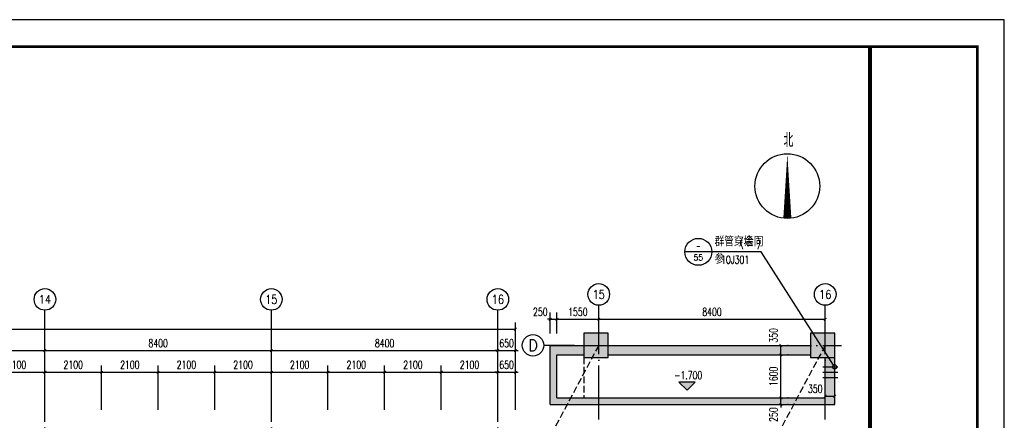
# Model space of a CAD drawing. Extents: x 797781 to 1255204, y 21234 to 1024248.
# Tile 222 of 256: x 971173 to 1007693, y 207895 to 222755. Entities that reach past the tile are written whole.
import ezdxf
from ezdxf.enums import TextEntityAlignment as Align

# ---------------------------------------------------------------- set-up
doc = ezdxf.new("R2010")
doc.units = 0
doc.header["$LTSCALE"] = 1000
doc.header["$MEASUREMENT"] = 0
doc.linetypes.add('230303生产综合楼-平面图_t8$0$__DASH', pattern=[0.35, 0.25, -0.1])
doc.linetypes.add('230303生产综合楼-平面图_t8$0$DOTE', pattern=[2.42, 2, -0.2, 0.02, -0.2])
for name, color, linetype in [('230303生产综合楼-平面图_t8$0$AXIS', 3, 'Continuous'), ('230303生产综合楼-平面图_t8$0$AXIS_TEXT', 7, 'Continuous'), ('230303生产综合楼-平面图_t8$0$COLUMN', 40, 'Continuous'), ('230303生产综合楼-平面图_t8$0$DIM_ELEV', 3, 'Continuous'), ('230303生产综合楼-平面图_t8$0$DIM_IDEN', 3, 'Continuous'), ('230303生产综合楼-平面图_t8$0$DIM_SYMB', 3, 'Continuous'), ('230303生产综合楼-平面图_t8$0$DOTE', 1, '230303生产综合楼-平面图_t8$0$DOTE'), ('230303生产综合楼-平面图_t8$0$PUB_DIM', 3, 'Continuous'), ('230303生产综合楼-平面图_t8$0$PUB_HATCH', 8, 'Continuous'), ('230303生产综合楼-平面图_t8$0$PUB_TEXT', 7, 'Continuous'), ('230303生产综合楼-平面图_t8$0$PUB_TITLE', 4, 'Continuous'), ('230303生产综合楼-平面图_t8$0$WALL', 40, 'Continuous'), ('AXIS_TEXT', 7, 'Continuous'), ('PUB_HATCH', 8, 'Continuous'), ('PUB_TEXT', 7, 'Continuous'), ('电气提建筑', 1, 'Continuous')]:
    doc.layers.add(name, color=color, linetype=linetype)
doc.layers.add('230303生产综合楼-平面图_t8$0$图框', color=4, linetype='Continuous', lineweight=35)
doc.styles.add('230303生产综合楼-平面图_t8$0$_TCH_AXIS', font='COMPLEX', dxfattribs={"bigfont": 'GBCBIG'})
doc.styles.add('230303生产综合楼-平面图_t8$0$_TCH_DIM', font='SIMPLEX', dxfattribs={"bigfont": 'GBCBIG'})
doc.styles.add('230303生产综合楼-平面图_T8$0$_TCH_DIM_T3', font='SIMPLEX', dxfattribs={"width": 0.705882, "bigfont": 'GBCBIG'})
doc.styles.add('230303生产综合楼-平面图_t8$0$_TCH_LABEL', font='COMPLEX', dxfattribs={"bigfont": 'GBCBIG'})
doc.styles.add('COMPLEX', font='COMPLEX')
doc.dimstyles.new('230303生产综合楼-平面图_T8$0$_TCH_ARCH&&100', dxfattribs={"dimtxt": 297.5, "dimasz": 100, "dimexe": 250, "dimexo": 300, "dimgap": 126.25, "dimtad": 1, "dimdec": 0, "dimzin": 0, "dimdsep": 46, "dimtxsty": '230303生产综合楼-平面图_T8$0$_TCH_DIM_T3', "dimblk": '230303生产综合楼-平面图_t8$0$_ArchTick', "dimcen": 0.09, "dimclrt": 7, "dimazin": 2, "dimtfac": 1, "dimtdec": 0, "dimtix": 1, "dimtmove": 2, "dimatfit": 3, "dimfxl": 1, "dimtolj": 1, "dimtzin": 0, "dimarcsym": 0})

# ---------------------------------------------------------------- blocks, each defined once
blk = doc.blocks.new('230303生产综合楼-平面图_t8$0$_ArchTick')
at = {"color": 0, "linetype": 'ByBlock', "const_width": 0.3}
blk.add_lwpolyline([(-0.5, -0.5), (0.5, 0.5)], dxfattribs=at)
blk = doc.blocks.new('*D1158')
at = {"layer": '230303生产综合楼-平面图_t8$0$PUB_DIM', "color": 0, "lineweight": -2, "transparency": 16777216}
for p, q in [((990851, 211112), (990851, 211892)), ((991101, 211112), (991101, 211892)), ((990851, 211642), (990751, 211642)), ((990851, 211642), (991101, 211642)), ((991101, 211642), (991201, 211642))]:
    blk.add_line(p, q, dxfattribs=at)
at = {"layer": 'Defpoints', "color": 0, "transparency": 16777216}
for p in [(991101, 211642), (990851, 210812), (991101, 210812)]:
    blk.add_point(p, dxfattribs=at)
at = {"layer": '230303生产综合楼-平面图_t8$0$PUB_DIM', "color": 0, "lineweight": -2, "transparency": 16777216, "xscale": 100, "yscale": 100, "zscale": 100}
blk.add_blockref('230303生产综合楼-平面图_t8$0$_ArchTick', (990851, 211642), dxfattribs=at)
at = {"layer": '230303生产综合楼-平面图_t8$0$PUB_DIM', "color": 0, "lineweight": -2, "transparency": 16777216, "xscale": 100, "yscale": 100, "zscale": 100, "rotation": 180}
blk.add_blockref('230303生产综合楼-平面图_t8$0$_ArchTick', (991101, 211642), dxfattribs=at)
at = {"layer": '230303生产综合楼-平面图_t8$0$PUB_DIM', "color": 7, "transparency": 16777216, "insert": (990483, 211917), "char_height": 297.5, "attachment_point": 5, "style": '230303生产综合楼-平面图_T8$0$_TCH_DIM_T3'}
blk.add_mtext('\\A1;250', dxfattribs=at)
blk = doc.blocks.new('*D1159')
at = {"layer": '230303生产综合楼-平面图_t8$0$PUB_DIM', "color": 0, "lineweight": -2, "transparency": 16777216}
for p, q in [((991101, 211112), (991101, 211892)), ((992651, 211112), (992651, 211892)), ((991101, 211642), (992651, 211642))]:
    blk.add_line(p, q, dxfattribs=at)
at = {"layer": 'Defpoints', "color": 0, "transparency": 16777216}
for p in [(992651, 211642), (991101, 210812), (992651, 210812)]:
    blk.add_point(p, dxfattribs=at)
at = {"layer": '230303生产综合楼-平面图_t8$0$PUB_DIM', "color": 0, "lineweight": -2, "transparency": 16777216, "xscale": 100, "yscale": 100, "zscale": 100, "rotation": 180}
blk.add_blockref('230303生产综合楼-平面图_t8$0$_ArchTick', (991101, 211642), dxfattribs=at)
at = {"layer": '230303生产综合楼-平面图_t8$0$PUB_DIM', "color": 0, "lineweight": -2, "transparency": 16777216, "xscale": 100, "yscale": 100, "zscale": 100}
blk.add_blockref('230303生产综合楼-平面图_t8$0$_ArchTick', (992651, 211642), dxfattribs=at)
at = {"layer": '230303生产综合楼-平面图_t8$0$PUB_DIM', "color": 7, "transparency": 16777216, "insert": (991876, 211917), "char_height": 297.5, "attachment_point": 5, "style": '230303生产综合楼-平面图_T8$0$_TCH_DIM_T3'}
blk.add_mtext('\\A1;1550', dxfattribs=at)
blk = doc.blocks.new('*D1160')
at = {"layer": '230303生产综合楼-平面图_t8$0$PUB_DIM', "color": 0, "lineweight": -2, "transparency": 16777216}
for p, q in [((992651, 211112), (992651, 211892)), ((1001051, 211112), (1001051, 211892)), ((992651, 211642), (1001051, 211642))]:
    blk.add_line(p, q, dxfattribs=at)
at = {"layer": 'Defpoints', "color": 0, "transparency": 16777216}
for p in [(1001051, 211642), (992651, 210812), (1001051, 210812)]:
    blk.add_point(p, dxfattribs=at)
at = {"layer": '230303生产综合楼-平面图_t8$0$PUB_DIM', "color": 0, "lineweight": -2, "transparency": 16777216, "xscale": 100, "yscale": 100, "zscale": 100, "rotation": 180}
blk.add_blockref('230303生产综合楼-平面图_t8$0$_ArchTick', (992651, 211642), dxfattribs=at)
at = {"layer": '230303生产综合楼-平面图_t8$0$PUB_DIM', "color": 0, "lineweight": -2, "transparency": 16777216, "xscale": 100, "yscale": 100, "zscale": 100}
blk.add_blockref('230303生产综合楼-平面图_t8$0$_ArchTick', (1001051, 211642), dxfattribs=at)
at = {"layer": '230303生产综合楼-平面图_t8$0$PUB_DIM', "color": 7, "transparency": 16777216, "insert": (996851, 211917), "char_height": 297.5, "attachment_point": 5, "style": '230303生产综合楼-平面图_T8$0$_TCH_DIM_T3'}
blk.add_mtext('\\A1;8400', dxfattribs=at)
blk = doc.blocks.new('_AXISO')
blk.add_circle((0, 0), 0.5)
at = {"layer": 'AXIS_TEXT', "style": 'COMPLEX', "width": 1.041667}
blk.add_attdef('A', text='', height=0.56, dxfattribs=at).set_placement((-0.25, -0.28), (0.25, -0.28), align=Align.FIT)
blk = doc.blocks.new('*D1344')
at = {"layer": '230303生产综合楼-平面图_t8$0$PUB_DIM', "color": 0, "lineweight": -2, "transparency": 16777216}
for p, q in [((1001051, 208790), (1001401, 208790)), ((1001051, 208532), (1001051, 208540)), ((1001401, 208532), (1001401, 208540))]:
    blk.add_line(p, q, dxfattribs=at)
at = {"layer": 'Defpoints', "color": 0, "transparency": 16777216}
for p in [(1001051, 208832), (1001401, 208832), (1001401, 208790)]:
    blk.add_point(p, dxfattribs=at)
at = {"layer": '230303生产综合楼-平面图_t8$0$PUB_DIM', "color": 0, "lineweight": -2, "transparency": 16777216, "xscale": 100, "yscale": 100, "zscale": 100, "rotation": 180}
blk.add_blockref('230303生产综合楼-平面图_t8$0$_ArchTick', (1001051, 208790), dxfattribs=at)
at = {"layer": '230303生产综合楼-平面图_t8$0$PUB_DIM', "color": 0, "lineweight": -2, "transparency": 16777216, "xscale": 100, "yscale": 100, "zscale": 100}
blk.add_blockref('230303生产综合楼-平面图_t8$0$_ArchTick', (1001401, 208790), dxfattribs=at)
at = {"layer": '230303生产综合楼-平面图_t8$0$PUB_DIM', "color": 7, "transparency": 16777216, "insert": (1000681, 209065), "char_height": 297.5, "attachment_point": 5, "style": '230303生产综合楼-平面图_T8$0$_TCH_DIM_T3'}
blk.add_mtext('\\A1;350', dxfattribs=at)
blk = doc.blocks.new('*D1345')
at = {"layer": '230303生产综合楼-平面图_t8$0$PUB_DIM', "color": 0, "lineweight": -2, "transparency": 16777216}
for p, q in [((999404, 208726), (999404, 208826)), ((999404, 208476), (999404, 208726)), ((999681, 208726), (999654, 208726)), ((999404, 208476), (999404, 208376)), ((999681, 208476), (999654, 208476))]:
    blk.add_line(p, q, dxfattribs=at)
at = {"layer": 'Defpoints', "color": 0, "transparency": 16777216}
for p in [(999381, 208726), (999404, 208726), (999381, 208476)]:
    blk.add_point(p, dxfattribs=at)
at = {"layer": '230303生产综合楼-平面图_t8$0$PUB_DIM', "color": 0, "lineweight": -2, "transparency": 16777216, "xscale": 100, "yscale": 100, "zscale": 100}
for p, rotation in [((999404, 208726), 270), ((999404, 208476), 90)]:
    blk.add_blockref('230303生产综合楼-平面图_t8$0$_ArchTick', p, dxfattribs=dict(at, rotation=rotation))
at = {"layer": '230303生产综合楼-平面图_t8$0$PUB_DIM', "color": 7, "transparency": 16777216, "insert": (999129, 208106), "char_height": 297.5, "attachment_point": 5, "rotation": 90, "style": '230303生产综合楼-平面图_T8$0$_TCH_DIM_T3'}
blk.add_mtext('\\A1;250', dxfattribs=at)
blk = doc.blocks.new('*D1346')
at = {"layer": '230303生产综合楼-平面图_t8$0$PUB_DIM', "color": 0, "lineweight": -2, "transparency": 16777216}
for p, q in [((999404, 208726), (999404, 210326)), ((999681, 210326), (999654, 210326)), ((999681, 208726), (999654, 208726))]:
    blk.add_line(p, q, dxfattribs=at)
at = {"layer": 'Defpoints', "color": 0, "transparency": 16777216}
for p in [(999381, 210326), (999404, 210326), (999381, 208726)]:
    blk.add_point(p, dxfattribs=at)
at = {"layer": '230303生产综合楼-平面图_t8$0$PUB_DIM', "color": 0, "lineweight": -2, "transparency": 16777216, "xscale": 100, "yscale": 100, "zscale": 100}
for p, rotation in [((999404, 210326), 90), ((999404, 208726), 270)]:
    blk.add_blockref('230303生产综合楼-平面图_t8$0$_ArchTick', p, dxfattribs=dict(at, rotation=rotation))
at = {"layer": '230303生产综合楼-平面图_t8$0$PUB_DIM', "color": 7, "transparency": 16777216, "insert": (999129, 209526), "char_height": 297.5, "attachment_point": 5, "rotation": 90, "style": '230303生产综合楼-平面图_T8$0$_TCH_DIM_T3'}
blk.add_mtext('\\A1;1600', dxfattribs=at)
blk = doc.blocks.new('*D1347')
at = {"layer": '230303生产综合楼-平面图_t8$0$PUB_DIM', "color": 0, "lineweight": -2, "transparency": 16777216}
for p, q in [((999404, 210326), (999404, 210676)), ((999681, 210676), (999654, 210676)), ((999681, 210326), (999654, 210326))]:
    blk.add_line(p, q, dxfattribs=at)
at = {"layer": 'Defpoints', "color": 0, "transparency": 16777216}
for p in [(999381, 210676), (999404, 210676), (999381, 210326)]:
    blk.add_point(p, dxfattribs=at)
at = {"layer": '230303生产综合楼-平面图_t8$0$PUB_DIM', "color": 0, "lineweight": -2, "transparency": 16777216, "xscale": 100, "yscale": 100, "zscale": 100}
for p, rotation in [((999404, 210676), 90), ((999404, 210326), 270)]:
    blk.add_blockref('230303生产综合楼-平面图_t8$0$_ArchTick', p, dxfattribs=dict(at, rotation=rotation))
at = {"layer": '230303生产综合楼-平面图_t8$0$PUB_DIM', "color": 7, "transparency": 16777216, "insert": (999129, 211046), "char_height": 297.5, "attachment_point": 5, "rotation": 90, "style": '230303生产综合楼-平面图_T8$0$_TCH_DIM_T3'}
blk.add_mtext('\\A1;350', dxfattribs=at)
blk = doc.blocks.new('_FZH')
blk.add_lwpolyline([(-0.5, -0.5), (0.5, -0.5), (0.5, 0.5), (-0.5, 0.5)], close=True)
at = {"layer": 'PUB_HATCH'}
blk.add_solid([(-0.5, -0.5), (0.5, -0.5), (-0.5, 0.5), (0.5, 0.5)], dxfattribs=at)
blk = doc.blocks.new('*D1438')
at = {"layer": '230303生产综合楼-平面图_t8$0$AXIS', "color": 0, "lineweight": -2, "transparency": 16777216}
for p, q in [((970008, 208279), (970008, 209929)), ((970008, 209679), (972108, 209679)), ((972108, 208279), (972108, 209929))]:
    blk.add_line(p, q, dxfattribs=at)
at = {"layer": 'Defpoints', "color": 0, "transparency": 16777216}
for p in [(972108, 209679), (970008, 207979), (972108, 207979)]:
    blk.add_point(p, dxfattribs=at)
at = {"layer": '230303生产综合楼-平面图_t8$0$AXIS', "color": 0, "lineweight": -2, "transparency": 16777216, "xscale": 100, "yscale": 100, "zscale": 100, "rotation": 180}
blk.add_blockref('230303生产综合楼-平面图_t8$0$_ArchTick', (970008, 209679), dxfattribs=at)
at = {"layer": '230303生产综合楼-平面图_t8$0$AXIS', "color": 0, "lineweight": -2, "transparency": 16777216, "xscale": 100, "yscale": 100, "zscale": 100}
blk.add_blockref('230303生产综合楼-平面图_t8$0$_ArchTick', (972108, 209679), dxfattribs=at)
at = {"layer": '230303生产综合楼-平面图_t8$0$AXIS', "color": 7, "transparency": 16777216, "insert": (971058, 209954), "char_height": 297.5, "attachment_point": 5, "style": '230303生产综合楼-平面图_T8$0$_TCH_DIM_T3'}
blk.add_mtext('\\A1;2100', dxfattribs=at)
blk = doc.blocks.new('*D1439')
at = {"layer": '230303生产综合楼-平面图_t8$0$AXIS', "color": 0, "lineweight": -2, "transparency": 16777216}
for p, q in [((972108, 208279), (972108, 209929)), ((972108, 209679), (974208, 209679)), ((974208, 208279), (974208, 209929))]:
    blk.add_line(p, q, dxfattribs=at)
at = {"layer": 'Defpoints', "color": 0, "transparency": 16777216}
for p in [(974208, 209679), (972108, 207979), (974208, 207979)]:
    blk.add_point(p, dxfattribs=at)
at = {"layer": '230303生产综合楼-平面图_t8$0$AXIS', "color": 0, "lineweight": -2, "transparency": 16777216, "xscale": 100, "yscale": 100, "zscale": 100, "rotation": 180}
blk.add_blockref('230303生产综合楼-平面图_t8$0$_ArchTick', (972108, 209679), dxfattribs=at)
at = {"layer": '230303生产综合楼-平面图_t8$0$AXIS', "color": 0, "lineweight": -2, "transparency": 16777216, "xscale": 100, "yscale": 100, "zscale": 100}
blk.add_blockref('230303生产综合楼-平面图_t8$0$_ArchTick', (974208, 209679), dxfattribs=at)
at = {"layer": '230303生产综合楼-平面图_t8$0$AXIS', "color": 7, "transparency": 16777216, "insert": (973158, 209954), "char_height": 297.5, "attachment_point": 5, "style": '230303生产综合楼-平面图_T8$0$_TCH_DIM_T3'}
blk.add_mtext('\\A1;2100', dxfattribs=at)
blk = doc.blocks.new('*D1440')
at = {"layer": '230303生产综合楼-平面图_t8$0$AXIS', "color": 0, "lineweight": -2, "transparency": 16777216}
for p, q in [((974208, 208279), (974208, 209929)), ((974208, 209679), (976308, 209679)), ((976308, 208279), (976308, 209929))]:
    blk.add_line(p, q, dxfattribs=at)
at = {"layer": 'Defpoints', "color": 0, "transparency": 16777216}
for p in [(976308, 209679), (974208, 207979), (976308, 207979)]:
    blk.add_point(p, dxfattribs=at)
at = {"layer": '230303生产综合楼-平面图_t8$0$AXIS', "color": 0, "lineweight": -2, "transparency": 16777216, "xscale": 100, "yscale": 100, "zscale": 100, "rotation": 180}
blk.add_blockref('230303生产综合楼-平面图_t8$0$_ArchTick', (974208, 209679), dxfattribs=at)
at = {"layer": '230303生产综合楼-平面图_t8$0$AXIS', "color": 0, "lineweight": -2, "transparency": 16777216, "xscale": 100, "yscale": 100, "zscale": 100}
blk.add_blockref('230303生产综合楼-平面图_t8$0$_ArchTick', (976308, 209679), dxfattribs=at)
at = {"layer": '230303生产综合楼-平面图_t8$0$AXIS', "color": 7, "transparency": 16777216, "insert": (975258, 209954), "char_height": 297.5, "attachment_point": 5, "style": '230303生产综合楼-平面图_T8$0$_TCH_DIM_T3'}
blk.add_mtext('\\A1;2100', dxfattribs=at)
blk = doc.blocks.new('*D1441')
at = {"layer": '230303生产综合楼-平面图_t8$0$AXIS', "color": 0, "lineweight": -2, "transparency": 16777216}
for p, q in [((976308, 208279), (976308, 209929)), ((976308, 209679), (978408, 209679)), ((978408, 208279), (978408, 209929))]:
    blk.add_line(p, q, dxfattribs=at)
at = {"layer": 'Defpoints', "color": 0, "transparency": 16777216}
for p in [(978408, 209679), (976308, 207979), (978408, 207979)]:
    blk.add_point(p, dxfattribs=at)
at = {"layer": '230303生产综合楼-平面图_t8$0$AXIS', "color": 0, "lineweight": -2, "transparency": 16777216, "xscale": 100, "yscale": 100, "zscale": 100, "rotation": 180}
blk.add_blockref('230303生产综合楼-平面图_t8$0$_ArchTick', (976308, 209679), dxfattribs=at)
at = {"layer": '230303生产综合楼-平面图_t8$0$AXIS', "color": 0, "lineweight": -2, "transparency": 16777216, "xscale": 100, "yscale": 100, "zscale": 100}
blk.add_blockref('230303生产综合楼-平面图_t8$0$_ArchTick', (978408, 209679), dxfattribs=at)
at = {"layer": '230303生产综合楼-平面图_t8$0$AXIS', "color": 7, "transparency": 16777216, "insert": (977358, 209954), "char_height": 297.5, "attachment_point": 5, "style": '230303生产综合楼-平面图_T8$0$_TCH_DIM_T3'}
blk.add_mtext('\\A1;2100', dxfattribs=at)
blk = doc.blocks.new('*D1442')
at = {"layer": '230303生产综合楼-平面图_t8$0$AXIS', "color": 0, "lineweight": -2, "transparency": 16777216}
for p, q in [((978408, 208279), (978408, 209929)), ((978408, 209679), (980508, 209679)), ((980508, 208279), (980508, 209929))]:
    blk.add_line(p, q, dxfattribs=at)
at = {"layer": 'Defpoints', "color": 0, "transparency": 16777216}
for p in [(980508, 209679), (978408, 207979), (980508, 207979)]:
    blk.add_point(p, dxfattribs=at)
at = {"layer": '230303生产综合楼-平面图_t8$0$AXIS', "color": 0, "lineweight": -2, "transparency": 16777216, "xscale": 100, "yscale": 100, "zscale": 100, "rotation": 180}
blk.add_blockref('230303生产综合楼-平面图_t8$0$_ArchTick', (978408, 209679), dxfattribs=at)
at = {"layer": '230303生产综合楼-平面图_t8$0$AXIS', "color": 0, "lineweight": -2, "transparency": 16777216, "xscale": 100, "yscale": 100, "zscale": 100}
blk.add_blockref('230303生产综合楼-平面图_t8$0$_ArchTick', (980508, 209679), dxfattribs=at)
at = {"layer": '230303生产综合楼-平面图_t8$0$AXIS', "color": 7, "transparency": 16777216, "insert": (979458, 209954), "char_height": 297.5, "attachment_point": 5, "style": '230303生产综合楼-平面图_T8$0$_TCH_DIM_T3'}
blk.add_mtext('\\A1;2100', dxfattribs=at)
blk = doc.blocks.new('*D1443')
at = {"layer": '230303生产综合楼-平面图_t8$0$AXIS', "color": 0, "lineweight": -2, "transparency": 16777216}
for p, q in [((980508, 208279), (980508, 209929)), ((980508, 209679), (982608, 209679)), ((982608, 208279), (982608, 209929))]:
    blk.add_line(p, q, dxfattribs=at)
at = {"layer": 'Defpoints', "color": 0, "transparency": 16777216}
for p in [(982608, 209679), (980508, 207979), (982608, 207979)]:
    blk.add_point(p, dxfattribs=at)
at = {"layer": '230303生产综合楼-平面图_t8$0$AXIS', "color": 0, "lineweight": -2, "transparency": 16777216, "xscale": 100, "yscale": 100, "zscale": 100, "rotation": 180}
blk.add_blockref('230303生产综合楼-平面图_t8$0$_ArchTick', (980508, 209679), dxfattribs=at)
at = {"layer": '230303生产综合楼-平面图_t8$0$AXIS', "color": 0, "lineweight": -2, "transparency": 16777216, "xscale": 100, "yscale": 100, "zscale": 100}
blk.add_blockref('230303生产综合楼-平面图_t8$0$_ArchTick', (982608, 209679), dxfattribs=at)
at = {"layer": '230303生产综合楼-平面图_t8$0$AXIS', "color": 7, "transparency": 16777216, "insert": (981558, 209954), "char_height": 297.5, "attachment_point": 5, "style": '230303生产综合楼-平面图_T8$0$_TCH_DIM_T3'}
blk.add_mtext('\\A1;2100', dxfattribs=at)
blk = doc.blocks.new('*D1444')
at = {"layer": '230303生产综合楼-平面图_t8$0$AXIS', "color": 0, "lineweight": -2, "transparency": 16777216}
for p, q in [((982608, 208279), (982608, 209929)), ((982608, 209679), (984708, 209679)), ((984708, 208279), (984708, 209929))]:
    blk.add_line(p, q, dxfattribs=at)
at = {"layer": 'Defpoints', "color": 0, "transparency": 16777216}
for p in [(984708, 209679), (982608, 207979), (984708, 207979)]:
    blk.add_point(p, dxfattribs=at)
at = {"layer": '230303生产综合楼-平面图_t8$0$AXIS', "color": 0, "lineweight": -2, "transparency": 16777216, "xscale": 100, "yscale": 100, "zscale": 100, "rotation": 180}
blk.add_blockref('230303生产综合楼-平面图_t8$0$_ArchTick', (982608, 209679), dxfattribs=at)
at = {"layer": '230303生产综合楼-平面图_t8$0$AXIS', "color": 0, "lineweight": -2, "transparency": 16777216, "xscale": 100, "yscale": 100, "zscale": 100}
blk.add_blockref('230303生产综合楼-平面图_t8$0$_ArchTick', (984708, 209679), dxfattribs=at)
at = {"layer": '230303生产综合楼-平面图_t8$0$AXIS', "color": 7, "transparency": 16777216, "insert": (983658, 209954), "char_height": 297.5, "attachment_point": 5, "style": '230303生产综合楼-平面图_T8$0$_TCH_DIM_T3'}
blk.add_mtext('\\A1;2100', dxfattribs=at)
blk = doc.blocks.new('*D1445')
at = {"layer": '230303生产综合楼-平面图_t8$0$AXIS', "color": 0, "lineweight": -2, "transparency": 16777216}
for p, q in [((984708, 208279), (984708, 209929)), ((984708, 209679), (986808, 209679)), ((986808, 208279), (986808, 209929))]:
    blk.add_line(p, q, dxfattribs=at)
at = {"layer": 'Defpoints', "color": 0, "transparency": 16777216}
for p in [(986808, 209679), (984708, 207979), (986808, 207979)]:
    blk.add_point(p, dxfattribs=at)
at = {"layer": '230303生产综合楼-平面图_t8$0$AXIS', "color": 0, "lineweight": -2, "transparency": 16777216, "xscale": 100, "yscale": 100, "zscale": 100, "rotation": 180}
blk.add_blockref('230303生产综合楼-平面图_t8$0$_ArchTick', (984708, 209679), dxfattribs=at)
at = {"layer": '230303生产综合楼-平面图_t8$0$AXIS', "color": 0, "lineweight": -2, "transparency": 16777216, "xscale": 100, "yscale": 100, "zscale": 100}
blk.add_blockref('230303生产综合楼-平面图_t8$0$_ArchTick', (986808, 209679), dxfattribs=at)
at = {"layer": '230303生产综合楼-平面图_t8$0$AXIS', "color": 7, "transparency": 16777216, "insert": (985758, 209954), "char_height": 297.5, "attachment_point": 5, "style": '230303生产综合楼-平面图_T8$0$_TCH_DIM_T3'}
blk.add_mtext('\\A1;2100', dxfattribs=at)
blk = doc.blocks.new('*D1446')
at = {"layer": '230303生产综合楼-平面图_t8$0$AXIS', "color": 0, "lineweight": -2, "transparency": 16777216}
for p, q in [((986808, 208279), (986808, 209929)), ((986808, 209679), (988908, 209679)), ((988908, 208279), (988908, 209929))]:
    blk.add_line(p, q, dxfattribs=at)
at = {"layer": 'Defpoints', "color": 0, "transparency": 16777216}
for p in [(988908, 209679), (986808, 207979), (988908, 207979)]:
    blk.add_point(p, dxfattribs=at)
at = {"layer": '230303生产综合楼-平面图_t8$0$AXIS', "color": 0, "lineweight": -2, "transparency": 16777216, "xscale": 100, "yscale": 100, "zscale": 100, "rotation": 180}
blk.add_blockref('230303生产综合楼-平面图_t8$0$_ArchTick', (986808, 209679), dxfattribs=at)
at = {"layer": '230303生产综合楼-平面图_t8$0$AXIS', "color": 0, "lineweight": -2, "transparency": 16777216, "xscale": 100, "yscale": 100, "zscale": 100}
blk.add_blockref('230303生产综合楼-平面图_t8$0$_ArchTick', (988908, 209679), dxfattribs=at)
at = {"layer": '230303生产综合楼-平面图_t8$0$AXIS', "color": 7, "transparency": 16777216, "insert": (987858, 209954), "char_height": 297.5, "attachment_point": 5, "style": '230303生产综合楼-平面图_T8$0$_TCH_DIM_T3'}
blk.add_mtext('\\A1;2100', dxfattribs=at)
blk = doc.blocks.new('*D1447')
at = {"layer": '230303生产综合楼-平面图_t8$0$AXIS', "color": 0, "lineweight": -2, "transparency": 16777216}
for p, q in [((988908, 209679), (988808, 209679)), ((988908, 208279), (988908, 209929)), ((988908, 209679), (989558, 209679)), ((989558, 208279), (989558, 209929)), ((989558, 209679), (989658, 209679))]:
    blk.add_line(p, q, dxfattribs=at)
at = {"layer": 'Defpoints', "color": 0, "transparency": 16777216}
for p in [(989558, 209679), (988908, 207979), (989558, 207979)]:
    blk.add_point(p, dxfattribs=at)
at = {"layer": '230303生产综合楼-平面图_t8$0$AXIS', "color": 0, "lineweight": -2, "transparency": 16777216, "xscale": 100, "yscale": 100, "zscale": 100}
blk.add_blockref('230303生产综合楼-平面图_t8$0$_ArchTick', (988908, 209679), dxfattribs=at)
at = {"layer": '230303生产综合楼-平面图_t8$0$AXIS', "color": 0, "lineweight": -2, "transparency": 16777216, "xscale": 100, "yscale": 100, "zscale": 100, "rotation": 180}
blk.add_blockref('230303生产综合楼-平面图_t8$0$_ArchTick', (989558, 209679), dxfattribs=at)
at = {"layer": '230303生产综合楼-平面图_t8$0$AXIS', "color": 7, "transparency": 16777216, "insert": (989233, 209954), "char_height": 297.5, "attachment_point": 5, "style": '230303生产综合楼-平面图_T8$0$_TCH_DIM_T3'}
blk.add_mtext('\\A1;650', dxfattribs=at)
blk = doc.blocks.new('*D1524')
at = {"layer": '230303生产综合楼-平面图_t8$0$AXIS', "color": 0, "lineweight": -2, "transparency": 16777216}
for p, q in [((963708, 208279), (963708, 210729)), ((972108, 208279), (972108, 210729)), ((963708, 210479), (972108, 210479))]:
    blk.add_line(p, q, dxfattribs=at)
at = {"layer": 'Defpoints', "color": 0, "transparency": 16777216}
for p in [(972108, 210479), (963708, 207979), (972108, 207979)]:
    blk.add_point(p, dxfattribs=at)
at = {"layer": '230303生产综合楼-平面图_t8$0$AXIS', "color": 0, "lineweight": -2, "transparency": 16777216, "xscale": 100, "yscale": 100, "zscale": 100, "rotation": 180}
blk.add_blockref('230303生产综合楼-平面图_t8$0$_ArchTick', (963708, 210479), dxfattribs=at)
at = {"layer": '230303生产综合楼-平面图_t8$0$AXIS', "color": 0, "lineweight": -2, "transparency": 16777216, "xscale": 100, "yscale": 100, "zscale": 100}
blk.add_blockref('230303生产综合楼-平面图_t8$0$_ArchTick', (972108, 210479), dxfattribs=at)
at = {"layer": '230303生产综合楼-平面图_t8$0$AXIS', "color": 7, "transparency": 16777216, "insert": (967908, 210754), "char_height": 297.5, "attachment_point": 5, "style": '230303生产综合楼-平面图_T8$0$_TCH_DIM_T3'}
blk.add_mtext('\\A1;8400', dxfattribs=at)
blk = doc.blocks.new('*D1525')
at = {"layer": '230303生产综合楼-平面图_t8$0$AXIS', "color": 0, "lineweight": -2, "transparency": 16777216}
for p, q in [((972108, 208279), (972108, 210729)), ((980508, 208279), (980508, 210729)), ((972108, 210479), (980508, 210479))]:
    blk.add_line(p, q, dxfattribs=at)
at = {"layer": 'Defpoints', "color": 0, "transparency": 16777216}
for p in [(980508, 210479), (972108, 207979), (980508, 207979)]:
    blk.add_point(p, dxfattribs=at)
at = {"layer": '230303生产综合楼-平面图_t8$0$AXIS', "color": 0, "lineweight": -2, "transparency": 16777216, "xscale": 100, "yscale": 100, "zscale": 100, "rotation": 180}
blk.add_blockref('230303生产综合楼-平面图_t8$0$_ArchTick', (972108, 210479), dxfattribs=at)
at = {"layer": '230303生产综合楼-平面图_t8$0$AXIS', "color": 0, "lineweight": -2, "transparency": 16777216, "xscale": 100, "yscale": 100, "zscale": 100}
blk.add_blockref('230303生产综合楼-平面图_t8$0$_ArchTick', (980508, 210479), dxfattribs=at)
at = {"layer": '230303生产综合楼-平面图_t8$0$AXIS', "color": 7, "transparency": 16777216, "insert": (976308, 210754), "char_height": 297.5, "attachment_point": 5, "style": '230303生产综合楼-平面图_T8$0$_TCH_DIM_T3'}
blk.add_mtext('\\A1;8400', dxfattribs=at)
blk = doc.blocks.new('*D1526')
at = {"layer": '230303生产综合楼-平面图_t8$0$AXIS', "color": 0, "lineweight": -2, "transparency": 16777216}
for p, q in [((980508, 208279), (980508, 210729)), ((988908, 208279), (988908, 210729)), ((980508, 210479), (988908, 210479))]:
    blk.add_line(p, q, dxfattribs=at)
at = {"layer": 'Defpoints', "color": 0, "transparency": 16777216}
for p in [(988908, 210479), (980508, 207979), (988908, 207979)]:
    blk.add_point(p, dxfattribs=at)
at = {"layer": '230303生产综合楼-平面图_t8$0$AXIS', "color": 0, "lineweight": -2, "transparency": 16777216, "xscale": 100, "yscale": 100, "zscale": 100, "rotation": 180}
blk.add_blockref('230303生产综合楼-平面图_t8$0$_ArchTick', (980508, 210479), dxfattribs=at)
at = {"layer": '230303生产综合楼-平面图_t8$0$AXIS', "color": 0, "lineweight": -2, "transparency": 16777216, "xscale": 100, "yscale": 100, "zscale": 100}
blk.add_blockref('230303生产综合楼-平面图_t8$0$_ArchTick', (988908, 210479), dxfattribs=at)
at = {"layer": '230303生产综合楼-平面图_t8$0$AXIS', "color": 7, "transparency": 16777216, "insert": (984708, 210754), "char_height": 297.5, "attachment_point": 5, "style": '230303生产综合楼-平面图_T8$0$_TCH_DIM_T3'}
blk.add_mtext('\\A1;8400', dxfattribs=at)
blk = doc.blocks.new('*D1527')
at = {"layer": '230303生产综合楼-平面图_t8$0$AXIS', "color": 0, "lineweight": -2, "transparency": 16777216}
for p, q in [((988908, 208279), (988908, 210729)), ((989558, 208279), (989558, 210729)), ((988908, 210479), (988808, 210479)), ((988908, 210479), (989558, 210479)), ((989558, 210479), (989658, 210479))]:
    blk.add_line(p, q, dxfattribs=at)
at = {"layer": 'Defpoints', "color": 0, "transparency": 16777216}
for p in [(989558, 210479), (988908, 207979), (989558, 207979)]:
    blk.add_point(p, dxfattribs=at)
at = {"layer": '230303生产综合楼-平面图_t8$0$AXIS', "color": 0, "lineweight": -2, "transparency": 16777216, "xscale": 100, "yscale": 100, "zscale": 100}
blk.add_blockref('230303生产综合楼-平面图_t8$0$_ArchTick', (988908, 210479), dxfattribs=at)
at = {"layer": '230303生产综合楼-平面图_t8$0$AXIS', "color": 0, "lineweight": -2, "transparency": 16777216, "xscale": 100, "yscale": 100, "zscale": 100, "rotation": 180}
blk.add_blockref('230303生产综合楼-平面图_t8$0$_ArchTick', (989558, 210479), dxfattribs=at)
at = {"layer": '230303生产综合楼-平面图_t8$0$AXIS', "color": 7, "transparency": 16777216, "insert": (989233, 210754), "char_height": 297.5, "attachment_point": 5, "style": '230303生产综合楼-平面图_T8$0$_TCH_DIM_T3'}
blk.add_mtext('\\A1;650', dxfattribs=at)
blk = doc.blocks.new('*D1528')
at = {"layer": '230303生产综合楼-平面图_t8$0$AXIS', "color": 0, "lineweight": -2, "transparency": 16777216}
for p, q in [((895858, 208579), (895858, 211529)), ((989558, 208579), (989558, 211529)), ((895858, 211279), (989558, 211279))]:
    blk.add_line(p, q, dxfattribs=at)
at = {"layer": 'Defpoints', "color": 0, "transparency": 16777216}
for p in [(989558, 211279), (895858, 208279), (989558, 208279)]:
    blk.add_point(p, dxfattribs=at)
at = {"layer": '230303生产综合楼-平面图_t8$0$AXIS', "color": 0, "lineweight": -2, "transparency": 16777216, "xscale": 100, "yscale": 100, "zscale": 100, "rotation": 180}
blk.add_blockref('230303生产综合楼-平面图_t8$0$_ArchTick', (895858, 211279), dxfattribs=at)
at = {"layer": '230303生产综合楼-平面图_t8$0$AXIS', "color": 0, "lineweight": -2, "transparency": 16777216, "xscale": 100, "yscale": 100, "zscale": 100}
blk.add_blockref('230303生产综合楼-平面图_t8$0$_ArchTick', (989558, 211279), dxfattribs=at)
at = {"layer": '230303生产综合楼-平面图_t8$0$AXIS', "color": 7, "transparency": 16777216, "insert": (942708, 211554), "char_height": 297.5, "attachment_point": 5, "style": '230303生产综合楼-平面图_T8$0$_TCH_DIM_T3'}
blk.add_mtext('\\A1;93700', dxfattribs=at)

msp = doc.modelspace()

# ---------------------------------------------------------------- hatches: boundary and pattern name
at = {"layer": '230303生产综合楼-平面图_t8$0$DIM_ELEV'}
msp.add_hatch(color=256, dxfattribs=at).paths.add_polyline_path([(995926.9, 209013), (996226.9, 209313), (995626.9, 209313)])
at = {"layer": '230303生产综合楼-平面图_t8$0$PUB_HATCH'}
for points in [[(992101.3, 210326), (992101.3, 210676), (990851.3, 210676), (991101.3, 210326)], [(990851.3, 208476), (991101.3, 208726), (991101.3, 210326), (990851.3, 210676)], [(1000501.3, 210326), (1000501.3, 210676), (993001.3, 210676), (993001.3, 210326)], [(1001401.3, 210226), (1001051.3, 210226), (1001051.3, 208726), (1001401.3, 208476)], [(991101.3, 208726), (990851.3, 208476), (1001401.3, 208476), (1001051.3, 208726)]]:
    msp.add_hatch(color=256, dxfattribs=at).paths.add_polyline_path(points)

# ---------------------------------------------------------------- linework, layer by layer
at = {"linetype": '230303生产综合楼-平面图_t8$0$__DASH'}
for points in [[(992651.3, 210676), (980508, 187879.2)], [(1001051.3, 210676), (988908, 187879.2)], [(992101.3, 210226), (992101.3, 208726)]]:
    msp.add_lwpolyline(points, dxfattribs=at)
at = {"layer": '230303生产综合楼-平面图_t8$0$AXIS'}
for p, q in [((972108, 207979.2), (972108, 211979.2)), ((980508, 207979.2), (980508, 211979.2)), ((988908, 207979.2), (988908, 211979.2)), ((992651.3, 210422.6), (992651.3, 212163.7)), ((1001051.3, 210422.6), (1001051.3, 212163.7)), ((991753.8, 210676), (990611.2, 210676))]:
    msp.add_line(p, q, dxfattribs=at)
at = {"layer": '230303生产综合楼-平面图_t8$0$DIM_ELEV'}
for p, q in [((995926.9, 209013), (995626.9, 209313)), ((996226.9, 209313), (995626.9, 209313)), ((995926.9, 209013), (996226.9, 209313))]:
    msp.add_line(p, q, dxfattribs=at)
at = {"layer": '230303生产综合楼-平面图_t8$0$DIM_IDEN'}
for p, q in [((996844, 214143.8), (995844, 214143.8)), ((998671.6, 214143.8), (996844, 214143.8)), ((1001358.1, 209943.8), (998671.6, 214143.8))]:
    msp.add_line(p, q, dxfattribs=at)
for centre, radius in [((996344, 214143.8), 500), ((1001401.3, 209876.3), 80)]:
    msp.add_circle(centre, radius, dxfattribs=at)
at = {"layer": '230303生产综合楼-平面图_t8$0$DIM_SYMB'}
msp.add_lwpolyline([(999646.2, 215382.4, 300, 0, 0), (999646.2, 217782.4, 0, 0, 0)], format="xyseb", dxfattribs=at)
msp.add_circle((999646.2, 216582.4), 1200, dxfattribs=at)
at = {"layer": '230303生产综合楼-平面图_t8$0$DOTE'}
for p, q in [((992651.3, 207928.5), (992651.3, 211629.1)), ((1001051.3, 207928.5), (1001051.3, 211629.1)), ((991284.7, 210676), (1001656.9, 210676)), ((972108, 176379.2), (972108, 207979.2)), ((980508, 176379.2), (980508, 207979.2)), ((988908, 176379.2), (988908, 207979.2))]:
    msp.add_line(p, q, dxfattribs=at)
at = {"layer": '230303生产综合楼-平面图_t8$0$PUB_TITLE'}
msp.add_lwpolyline([(881593.5, 163355.1), (1007693.5, 163355.1), (1007693.5, 222755.1), (881593.5, 222755.1)], close=True, dxfattribs=at)
at = {"layer": '230303生产综合楼-平面图_t8$0$PUB_TITLE', "const_width": 100}
msp.add_lwpolyline([(884093.5, 164355.1), (1006693.5, 164355.1), (1006693.5, 221755.1), (884093.5, 221755.1)], close=True, dxfattribs=at)
at = {"layer": '230303生产综合楼-平面图_t8$0$WALL'}
for p, q in [((990851.3, 210676), (992101.3, 210676)), ((990851.3, 208476), (990851.3, 210676)), ((993001.3, 210676), (1000501.3, 210676)), ((991101.3, 210326), (992101.3, 210326)), ((991101.3, 208726), (991101.3, 210326)), ((993001.3, 210326), (1000501.3, 210326)), ((1001051.3, 208726), (1001051.3, 210226)), ((1001401.3, 208476), (1001401.3, 210226)), ((991101.3, 208726), (1001051.3, 208726)), ((990851.3, 208476), (1001401.3, 208476))]:
    msp.add_line(p, q, dxfattribs=at)
at = {"layer": '230303生产综合楼-平面图_t8$0$图框', "const_width": 150}
msp.add_lwpolyline([(1002711.7, 221755.1), (1002711.7, 164355.1)], dxfattribs=at)
at = {"layer": '电气提建筑', "const_width": 50}
for points in [[(1000951.6, 209876.3), (1001529.7, 209876.3)], [(1000951.6, 209676.8), (1001529.7, 209676.8)], [(1000951.6, 209476.9), (1001529.7, 209476.9)]]:
    msp.add_lwpolyline(points, dxfattribs=at)

# ---------------------------------------------------------------- block references
at = {"layer": '230303生产综合楼-平面图_t8$0$AXIS'}
ref = msp.add_blockref('_AXISO', (992651.3, 212563.7), dxfattribs=dict(at, xscale=800, yscale=800, zscale=800))
ref.add_attrib('A', '15', dxfattribs={"layer": '230303生产综合楼-平面图_t8$0$AXIS_TEXT', "ltscale": 2, "height": 328.45, "style": '230303生产综合楼-平面图_t8$0$_TCH_AXIS'}).set_placement((992424.5, 212399.4), (992878, 212399.4), align=Align.FIT)
ref = msp.add_blockref('_AXISO', (1001051.3, 212563.7), dxfattribs=dict(at, xscale=800, yscale=800, zscale=800))
ref.add_attrib('A', '16', dxfattribs={"layer": '230303生产综合楼-平面图_t8$0$AXIS_TEXT', "ltscale": 2, "height": 328.45, "style": '230303生产综合楼-平面图_t8$0$_TCH_AXIS'}).set_placement((1000824.5, 212399.4), (1001278, 212399.4), align=Align.FIT)
ref = msp.add_blockref('_AXISO', (972108, 212379.2), dxfattribs=dict(at, xscale=800, yscale=800, zscale=800))
ref.add_attrib('A', '14', dxfattribs={"layer": '230303生产综合楼-平面图_t8$0$AXIS_TEXT', "ltscale": 2, "height": 314.07, "style": '230303生产综合楼-平面图_t8$0$_TCH_AXIS'}).set_placement((971876.2, 212222.1), (972339.8, 212222.1), align=Align.FIT)
ref = msp.add_blockref('_AXISO', (980508, 212379.2), dxfattribs=dict(at, xscale=800, yscale=800, zscale=800))
ref.add_attrib('A', '15', dxfattribs={"layer": '230303生产综合楼-平面图_t8$0$AXIS_TEXT', "ltscale": 2, "height": 328.45, "style": '230303生产综合楼-平面图_t8$0$_TCH_AXIS'}).set_placement((980281.2, 212214.9), (980734.8, 212214.9), align=Align.FIT)
ref = msp.add_blockref('_AXISO', (988908, 212379.2), dxfattribs=dict(at, xscale=800, yscale=800, zscale=800))
ref.add_attrib('A', '16', dxfattribs={"layer": '230303生产综合楼-平面图_t8$0$AXIS_TEXT', "ltscale": 2, "height": 328.45, "style": '230303生产综合楼-平面图_t8$0$_TCH_AXIS'}).set_placement((988681.2, 212214.9), (989134.8, 212214.9), align=Align.FIT)
ref = msp.add_blockref('_AXISO', (990211.2, 210676), dxfattribs=dict(at, xscale=800, yscale=800, zscale=800))
ref.add_attrib('A', 'D', dxfattribs={"layer": '230303生产综合楼-平面图_t8$0$AXIS_TEXT', "ltscale": 2, "height": 435.3, "style": '230303生产综合楼-平面图_t8$0$_TCH_AXIS'}).set_placement((990035.1, 210458.4), (990387.4, 210458.4), align=Align.FIT)
at = {"layer": '230303生产综合楼-平面图_t8$0$COLUMN'}
for p, xscale, yscale, zscale in [((992551.3, 210676), 900.0030096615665, 900, 900), ((1000951.3, 210676), 900.0000005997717, 900.0000005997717, 900.0000005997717)]:
    msp.add_blockref('_FZH', p, dxfattribs=dict(at, xscale=xscale, yscale=yscale, zscale=zscale))

# ---------------------------------------------------------------- texts
at = {"layer": '230303生产综合楼-平面图_t8$0$PUB_TEXT', "style": '230303生产综合楼-平面图_t8$0$_TCH_DIM'}
msp.add_text('北', height=510.6, dxfattribs=at).set_placement((999502.6, 218032.4))
at = {"layer": '230303生产综合楼-平面图_t8$0$PUB_TEXT', "style": '230303生产综合楼-平面图_t8$0$_TCH_DIM', "width": 0.705882}
msp.add_text('-1.700', height=297.5, dxfattribs=at).set_placement((995446.4, 209418))
at = {"layer": 'PUB_TEXT', "style": '230303生产综合楼-平面图_t8$0$_TCH_DIM'}
for s, height, p in [('群管穿墙', 357.45, (996949, 214348)), ('余同', 357.45, (998042.2, 214348)), ('参', 357.4, (996949, 213703.7))]:
    msp.add_text(s, height=height, dxfattribs=at).set_placement(p)
at = {"layer": 'PUB_TEXT', "style": '230303生产综合楼-平面图_t8$0$_TCH_DIM', "width": 0.705882}
for s, p in [('(', (997902.2, 214348)), (')', (998518.8, 214348)), ('10J301', (997187.3, 213703.7))]:
    msp.add_text(s, height=297.5, dxfattribs=at).set_placement(p)
at = {"layer": 'PUB_TEXT', "style": '230303生产综合楼-平面图_t8$0$_TCH_LABEL'}
msp.add_text('55', height=219.66, dxfattribs=at).set_placement((996166.2, 213825.1), (996521.9, 213825.1), align=Align.FIT)
at = {"layer": 'PUB_TEXT', "style": '230303生产综合楼-平面图_t8$0$_TCH_LABEL', "width": 0.777778}
msp.add_text('-', height=261, dxfattribs=at).set_placement((996257, 214236.4), (996431, 214236.4), align=Align.FIT)

# ---------------------------------------------------------------- dimensions: what is measured, and where the dimension line sits
at = {"layer": '230303生产综合楼-平面图_t8$0$AXIS'}
for p1, p2, distance, picture, middle in [((895858, 208279.2), (989558, 208279.2), 3000, '*D1528', (942708, 211554.2)), ((963708, 207979.2), (972108, 207979.2), 2500, '*D1524', (967908, 210754.2)), ((972108, 207979.2), (980508, 207979.2), 2500, '*D1525', (976308, 210754.2)), ((980508, 207979.2), (988908, 207979.2), 2500, '*D1526', (984708, 210754.2)), ((988908, 207979.2), (989558, 207979.2), 2500, '*D1527', (989233, 210754.2)), ((970008, 207979.2), (972108, 207979.2), 1700, '*D1438', (971058, 209954.2)), ((972108, 207979.2), (974208.1, 207979.2), 1700, '*D1439', (973158.1, 209954.2)), ((974208.1, 207979.2), (976308, 207979.2), 1700, '*D1440', (975258.1, 209954.2)), ((976308, 207979.2), (978408, 207979.2), 1700, '*D1441', (977358, 209954.2)), ((978408, 207979.2), (980508, 207979.2), 1700, '*D1442', (979458, 209954.2)), ((980508, 207979.2), (982608.1, 207979.2), 1700, '*D1443', (981558.1, 209954.2)), ((982608.1, 207979.2), (984708, 207979.2), 1700, '*D1444', (983658.1, 209954.2)), ((984708, 207979.2), (986808, 207979.2), 1700, '*D1445', (985758, 209954.2)), ((986808, 207979.2), (988908, 207979.2), 1700, '*D1446', (987858, 209954.2)), ((988908, 207979.2), (989558, 207979.2), 1700, '*D1447', (989233, 209954.2))]:
    dim = msp.add_aligned_dim(p1=p1, p2=p2, distance=distance, dimstyle='230303生产综合楼-平面图_T8$0$_TCH_ARCH&&100', dxfattribs=at)
    dim.commit()
    dim.dimension.update_dxf_attribs({"geometry": picture, "text_midpoint": middle})
at = {"layer": '230303生产综合楼-平面图_t8$0$PUB_DIM'}
for base, p1, p2, angle, picture, middle in [((991101.3, 211642.1), (990851.3, 210812), (991101.3, 210812), 0, '*D1158', (990483, 211917.1)), ((999403.9, 210676), (999380.8, 210326), (999380.8, 210676), 90, '*D1347', (999128.9, 211046)), ((1001401.3, 208789.9), (1001051.3, 208831.9), (1001401.3, 208831.9), 360, '*D1344', (1000681.3, 209064.9)), ((999403.9, 208726), (999380.8, 208476), (999380.8, 208726), 90, '*D1345', (999128.9, 208106))]:
    dim = msp.add_linear_dim(base=base, p1=p1, p2=p2, angle=angle, dimstyle='230303生产综合楼-平面图_T8$0$_TCH_ARCH&&100', dxfattribs=at)
    dim.commit()
    dim.dimension.update_dxf_attribs({"geometry": picture, "text_midpoint": middle, "dimtype": 161})
for p1, p2, distance, picture, middle in [((991101.3, 210812), (992651.3, 210812), 830, '*D1159', (991876.3, 211917.1)), ((992651.3, 210812), (1001051.3, 210812), 830, '*D1160', (996851.3, 211917.1)), ((999380.8, 208726), (999380.8, 210326), -23.1, '*D1346', (999128.9, 209526))]:
    dim = msp.add_aligned_dim(p1=p1, p2=p2, distance=distance, dimstyle='230303生产综合楼-平面图_T8$0$_TCH_ARCH&&100', dxfattribs=at)
    dim.commit()
    dim.dimension.update_dxf_attribs({"geometry": picture, "text_midpoint": middle})

doc.saveas('drawing.dxf')
